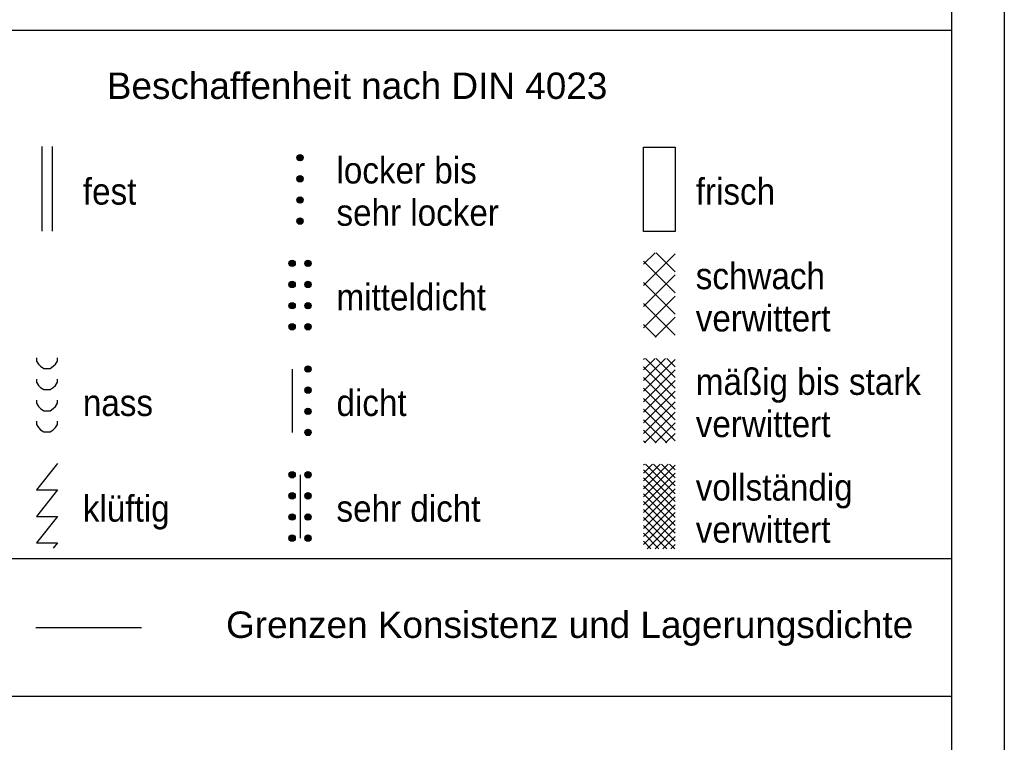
# Paper-space layout 'LEG-GEO DIN-A4' of a CAD drawing. Header units: metres. Extents: x 0 to 210, y 0 to 297.
# Tile 5 of 7: x 117 to 210, y 151 to 220. Entities that reach past the tile are written whole.
import ezdxf
from ezdxf.enums import TextEntityAlignment as Align

# ---------------------------------------------------------------- set-up
doc = ezdxf.new("R2010")
doc.units = ezdxf.units.M
for name, color, linetype in [('BG_GT_LAGERUNG', 74, 'Continuous'), ('BG_GT_SCH_ALLE', 249, 'Continuous'), ('ZZ_LAYOUT', 2, 'Continuous'), ('ZZ_LEGENDE', 1, 'Continuous')]:
    doc.layers.add(name, color=color, linetype=linetype)
doc.styles.add('ARI025_V', font='arial.ttf', dxfattribs={"height": 2.5})

# ---------------------------------------------------------------- blocks, each defined once
blk = doc.blocks.new('LTV_A4')
at = {"color": 2}
blk.add_line((210, 297), (210, 0), dxfattribs=at)
at = {"color": 5}
blk.add_line((205, 292), (205, 5), dxfattribs=at)
blk = doc.blocks.new('11330_LEG-QS')
at = {"layer": 'BG_GT_SCH_ALLE'}
h = blk.add_hatch(dxfattribs=at)
h.set_pattern_fill('00141_PGSL_SCHWACH_VERWITTERT', color=256, scale=10, style=0, pattern_type=2)
h.set_pattern_definition([(135, (1, 99.8467), (-1, -1), []), (45, (2, 96.8467), (-1, 1), [])])
h.paths.add_polyline_path([(-29.146, -102.208), (-26.146, -102.208), (-26.146, -94.208), (-29.146, -94.208)])
h = blk.add_hatch(dxfattribs=at)
h.set_pattern_fill('00141_PGSL_MAESSIG_VERWITTERT', color=256, scale=10, style=0, pattern_type=2)
h.set_pattern_definition([(45, (2, 97.8467), (-1, 1), []), (45, (2, 96.8467), (-1, 1), []), (135, (1, 99.8467), (-1, -1), []), (135, (2, 99.8467), (-1, -1), []), (135, (1, 98.8467), (-1, -1), []), (45, (3, 96.8467), (-1, 1), [])])
h.paths.add_polyline_path([(-26.146, -104.208), (-29.146, -104.208), (-29.146, -112.208), (-26.146, -112.208)])
h = blk.add_hatch(dxfattribs=at)
h.set_pattern_fill('00141_PGSL_MAESSIG_VERWITTERT', color=256, scale=7.5, style=0, pattern_type=2)
h.set_pattern_definition([(45, (2, 97.5967), (-0.75, 0.75), []), (45, (2, 96.8467), (-0.75, 0.75), []), (135, (1.25, 99.0967), (-0.75, -0.75), []), (135, (2, 99.0967), (-0.75, -0.75), []), (135, (1.25, 98.3467), (-0.75, -0.75), []), (45, (2.75, 96.8467), (-0.75, 0.75), [])])
h.paths.add_polyline_path([(-26.146, -114.208), (-29.146, -114.208), (-29.146, -122.208), (-26.146, -122.208)])
at = {"layer": 'BG_GT_LAGERUNG', "ltscale": 0.1}
blk.add_line((-86.656, -129.653), (-76.656, -129.653), dxfattribs=at)
at = {"layer": 'BG_GT_SCH_ALLE', "linetype": 'Continuous'}
for p, q in [((-86.1, -84.153), (-86.1, -92.153)), ((-85.1, -84.153), (-85.1, -92.153)), ((-61.946, -85.208), (-61.346, -85.208)), ((-61.942, -85.158), (-61.35, -85.158)), ((-61.942, -85.258), (-61.35, -85.258)), ((-61.929, -85.108), (-61.363, -85.108)), ((-61.929, -85.308), (-61.363, -85.308)), ((-61.906, -85.058), (-61.386, -85.058)), ((-61.906, -85.358), (-61.386, -85.358)), ((-61.869, -85.008), (-61.422, -85.008)), ((-61.869, -85.408), (-61.422, -85.408)), ((-61.812, -84.958), (-61.48, -84.958)), ((-61.812, -85.458), (-61.48, -85.458)), ((-61.946, -87.208), (-61.346, -87.208)), ((-61.942, -87.158), (-61.35, -87.158)), ((-61.942, -87.258), (-61.35, -87.258)), ((-61.929, -87.108), (-61.363, -87.108)), ((-61.929, -87.308), (-61.363, -87.308)), ((-61.906, -87.058), (-61.386, -87.058)), ((-61.906, -87.358), (-61.386, -87.358)), ((-61.869, -87.008), (-61.422, -87.008)), ((-61.869, -87.408), (-61.422, -87.408)), ((-61.812, -86.958), (-61.48, -86.958)), ((-61.812, -87.458), (-61.48, -87.458)), ((-61.946, -89.208), (-61.346, -89.208)), ((-61.942, -89.158), (-61.35, -89.158)), ((-61.942, -89.258), (-61.35, -89.258)), ((-61.929, -89.108), (-61.363, -89.108)), ((-61.929, -89.308), (-61.363, -89.308)), ((-61.906, -89.058), (-61.386, -89.058)), ((-61.906, -89.358), (-61.386, -89.358)), ((-61.869, -89.008), (-61.422, -89.008)), ((-61.869, -89.408), (-61.422, -89.408)), ((-61.812, -88.958), (-61.48, -88.958)), ((-61.812, -89.458), (-61.48, -89.458)), ((-61.946, -91.208), (-61.346, -91.208)), ((-61.942, -91.158), (-61.35, -91.158)), ((-61.942, -91.258), (-61.35, -91.258)), ((-61.929, -91.108), (-61.363, -91.108)), ((-61.929, -91.308), (-61.363, -91.308)), ((-61.906, -91.058), (-61.386, -91.058)), ((-61.869, -91.008), (-61.422, -91.008)), ((-61.812, -90.958), (-61.48, -90.958)), ((-61.906, -91.358), (-61.386, -91.358)), ((-61.869, -91.408), (-61.422, -91.408)), ((-61.812, -91.458), (-61.48, -91.458)), ((-62.619, -95.008), (-62.172, -95.008)), ((-62.562, -94.958), (-62.23, -94.958)), ((-61.119, -95.008), (-60.672, -95.008)), ((-61.062, -94.958), (-60.73, -94.958)), ((-62.696, -95.208), (-62.096, -95.208)), ((-62.692, -95.158), (-62.1, -95.158)), ((-62.692, -95.258), (-62.1, -95.258)), ((-62.679, -95.108), (-62.113, -95.108)), ((-62.679, -95.308), (-62.113, -95.308)), ((-62.656, -95.058), (-62.136, -95.058)), ((-62.656, -95.358), (-62.136, -95.358)), ((-62.619, -95.408), (-62.172, -95.408)), ((-62.562, -95.458), (-62.23, -95.458)), ((-61.196, -95.208), (-60.596, -95.208)), ((-61.192, -95.158), (-60.6, -95.158)), ((-61.192, -95.258), (-60.6, -95.258)), ((-61.179, -95.108), (-60.613, -95.108)), ((-61.179, -95.308), (-60.613, -95.308)), ((-61.156, -95.058), (-60.636, -95.058)), ((-61.156, -95.358), (-60.636, -95.358)), ((-61.119, -95.408), (-60.672, -95.408)), ((-61.062, -95.458), (-60.73, -95.458)), ((-62.696, -97.208), (-62.096, -97.208)), ((-62.692, -97.158), (-62.1, -97.158)), ((-62.692, -97.258), (-62.1, -97.258)), ((-62.679, -97.108), (-62.113, -97.108)), ((-62.679, -97.308), (-62.113, -97.308)), ((-62.656, -97.058), (-62.136, -97.058)), ((-62.656, -97.358), (-62.136, -97.358)), ((-62.619, -97.008), (-62.172, -97.008)), ((-62.619, -97.408), (-62.172, -97.408)), ((-62.562, -96.958), (-62.23, -96.958)), ((-62.562, -97.458), (-62.23, -97.458)), ((-61.196, -97.208), (-60.596, -97.208)), ((-61.192, -97.158), (-60.6, -97.158)), ((-61.192, -97.258), (-60.6, -97.258)), ((-61.179, -97.108), (-60.613, -97.108)), ((-61.179, -97.308), (-60.613, -97.308)), ((-61.156, -97.058), (-60.636, -97.058)), ((-61.156, -97.358), (-60.636, -97.358)), ((-61.119, -97.008), (-60.672, -97.008)), ((-61.119, -97.408), (-60.672, -97.408)), ((-61.062, -96.958), (-60.73, -96.958)), ((-61.062, -97.458), (-60.73, -97.458)), ((-62.696, -99.208), (-62.096, -99.208)), ((-62.692, -99.158), (-62.1, -99.158)), ((-62.692, -99.258), (-62.1, -99.258)), ((-62.679, -99.108), (-62.113, -99.108)), ((-62.679, -99.308), (-62.113, -99.308)), ((-62.656, -99.058), (-62.136, -99.058)), ((-62.656, -99.358), (-62.136, -99.358)), ((-62.619, -99.008), (-62.172, -99.008)), ((-62.619, -99.408), (-62.172, -99.408)), ((-62.562, -98.958), (-62.23, -98.958)), ((-62.562, -99.458), (-62.23, -99.458)), ((-61.196, -99.208), (-60.596, -99.208)), ((-61.192, -99.158), (-60.6, -99.158)), ((-61.192, -99.258), (-60.6, -99.258)), ((-61.179, -99.108), (-60.613, -99.108)), ((-61.179, -99.308), (-60.613, -99.308)), ((-61.156, -99.058), (-60.636, -99.058)), ((-61.156, -99.358), (-60.636, -99.358)), ((-61.119, -99.008), (-60.672, -99.008)), ((-61.119, -99.408), (-60.672, -99.408)), ((-61.062, -98.958), (-60.73, -98.958)), ((-61.062, -99.458), (-60.73, -99.458)), ((-62.696, -101.208), (-62.096, -101.208)), ((-62.692, -101.158), (-62.1, -101.158)), ((-62.692, -101.258), (-62.1, -101.258)), ((-62.679, -101.108), (-62.113, -101.108)), ((-62.679, -101.308), (-62.113, -101.308)), ((-62.656, -101.058), (-62.136, -101.058)), ((-62.656, -101.358), (-62.136, -101.358)), ((-62.619, -101.008), (-62.172, -101.008)), ((-62.619, -101.408), (-62.172, -101.408)), ((-62.562, -100.958), (-62.23, -100.958)), ((-62.562, -101.458), (-62.23, -101.458)), ((-61.196, -101.208), (-60.596, -101.208)), ((-61.192, -101.158), (-60.6, -101.158)), ((-61.192, -101.258), (-60.6, -101.258)), ((-61.179, -101.108), (-60.613, -101.108)), ((-61.179, -101.308), (-60.613, -101.308)), ((-61.156, -101.058), (-60.636, -101.058)), ((-61.156, -101.358), (-60.636, -101.358)), ((-61.119, -101.008), (-60.672, -101.008)), ((-61.119, -101.408), (-60.672, -101.408)), ((-61.062, -100.958), (-60.73, -100.958)), ((-61.062, -101.458), (-60.73, -101.458)), ((-86.6, -104.153), (-86.6, -104.453)), ((-84.6, -104.453), (-84.6, -104.153)), ((-86.6, -104.453), (-86.4, -104.753)), ((-86.4, -104.753), (-86.2, -104.953)), ((-86.2, -104.953), (-85.9, -105.153)), ((-85.9, -105.153), (-85.6, -105.153)), ((-85.6, -105.153), (-85.3, -105.153)), ((-85.3, -105.153), (-85, -104.953)), ((-85, -104.953), (-84.8, -104.753)), ((-84.8, -104.753), (-84.6, -104.453)), ((-61.196, -105.208), (-60.596, -105.208)), ((-61.192, -105.158), (-60.6, -105.158)), ((-61.192, -105.258), (-60.6, -105.258)), ((-61.179, -105.108), (-60.613, -105.108)), ((-61.156, -105.058), (-60.636, -105.058)), ((-61.119, -105.008), (-60.672, -105.008)), ((-61.062, -104.958), (-60.73, -104.958)), ((-86.6, -106.153), (-86.6, -106.453)), ((-84.6, -106.453), (-84.6, -106.153)), ((-61.179, -105.308), (-60.613, -105.308)), ((-61.156, -105.358), (-60.636, -105.358)), ((-61.119, -105.408), (-60.672, -105.408)), ((-61.062, -105.458), (-60.73, -105.458)), ((-86.6, -106.453), (-86.4, -106.753)), ((-86.4, -106.753), (-86.2, -106.953)), ((-86.2, -106.953), (-85.9, -107.153)), ((-85.9, -107.153), (-85.6, -107.153)), ((-85.6, -107.153), (-85.3, -107.153)), ((-85.3, -107.153), (-85, -106.953)), ((-85, -106.953), (-84.8, -106.753)), ((-84.8, -106.753), (-84.6, -106.453)), ((-61.179, -107.108), (-60.613, -107.108)), ((-61.156, -107.058), (-60.636, -107.058)), ((-61.119, -107.008), (-60.672, -107.008)), ((-61.062, -106.958), (-60.73, -106.958)), ((-61.196, -107.208), (-60.596, -107.208)), ((-61.192, -107.158), (-60.6, -107.158)), ((-61.192, -107.258), (-60.6, -107.258)), ((-61.179, -107.308), (-60.613, -107.308)), ((-61.156, -107.358), (-60.636, -107.358)), ((-61.119, -107.408), (-60.672, -107.408)), ((-61.062, -107.458), (-60.73, -107.458)), ((-86.6, -108.153), (-86.6, -108.453)), ((-86.6, -108.453), (-86.4, -108.753)), ((-86.4, -108.753), (-86.2, -108.953)), ((-86.2, -108.953), (-85.9, -109.153)), ((-85.3, -109.153), (-85, -108.953)), ((-85, -108.953), (-84.8, -108.753)), ((-84.8, -108.753), (-84.6, -108.453)), ((-84.6, -108.453), (-84.6, -108.153)), ((-61.119, -109.008), (-60.672, -109.008)), ((-61.062, -108.958), (-60.73, -108.958)), ((-85.9, -109.153), (-85.6, -109.153)), ((-85.6, -109.153), (-85.3, -109.153)), ((-61.196, -109.208), (-60.596, -109.208)), ((-61.192, -109.158), (-60.6, -109.158)), ((-61.192, -109.258), (-60.6, -109.258)), ((-61.179, -109.108), (-60.613, -109.108)), ((-61.179, -109.308), (-60.613, -109.308)), ((-61.156, -109.058), (-60.636, -109.058)), ((-61.156, -109.358), (-60.636, -109.358)), ((-61.119, -109.408), (-60.672, -109.408)), ((-61.062, -109.458), (-60.73, -109.458)), ((-86.6, -110.153), (-86.6, -110.453)), ((-86.6, -110.453), (-86.4, -110.753)), ((-86.4, -110.753), (-86.2, -110.953)), ((-85, -110.953), (-84.8, -110.753)), ((-84.8, -110.753), (-84.6, -110.453)), ((-84.6, -110.453), (-84.6, -110.153)), ((-86.2, -110.953), (-85.9, -111.153)), ((-85.9, -111.153), (-85.6, -111.153)), ((-85.6, -111.153), (-85.3, -111.153)), ((-85.3, -111.153), (-85, -110.953)), ((-61.196, -111.208), (-60.596, -111.208)), ((-61.192, -111.158), (-60.6, -111.158)), ((-61.192, -111.258), (-60.6, -111.258)), ((-61.179, -111.108), (-60.613, -111.108)), ((-61.179, -111.308), (-60.613, -111.308)), ((-61.156, -111.058), (-60.636, -111.058)), ((-61.156, -111.358), (-60.636, -111.358)), ((-61.119, -111.008), (-60.672, -111.008)), ((-61.119, -111.408), (-60.672, -111.408)), ((-61.062, -110.958), (-60.73, -110.958)), ((-61.062, -111.458), (-60.73, -111.458)), ((-84.6, -114.153), (-86.6, -116.653)), ((-62.696, -115.208), (-62.096, -115.208)), ((-62.692, -115.158), (-62.1, -115.158)), ((-62.692, -115.258), (-62.1, -115.258)), ((-62.679, -115.108), (-62.113, -115.108)), ((-62.679, -115.308), (-62.113, -115.308)), ((-62.656, -115.058), (-62.136, -115.058)), ((-62.656, -115.358), (-62.136, -115.358)), ((-62.619, -115.008), (-62.172, -115.008)), ((-62.619, -115.408), (-62.172, -115.408)), ((-62.562, -114.958), (-62.23, -114.958)), ((-62.562, -115.458), (-62.23, -115.458)), ((-61.196, -115.208), (-60.596, -115.208)), ((-61.192, -115.158), (-60.6, -115.158)), ((-61.192, -115.258), (-60.6, -115.258)), ((-61.179, -115.108), (-60.613, -115.108)), ((-61.179, -115.308), (-60.613, -115.308)), ((-61.156, -115.058), (-60.636, -115.058)), ((-61.156, -115.358), (-60.636, -115.358)), ((-61.119, -115.008), (-60.672, -115.008)), ((-61.119, -115.408), (-60.672, -115.408)), ((-61.062, -114.958), (-60.73, -114.958)), ((-61.062, -115.458), (-60.73, -115.458)), ((-84.6, -116.653), (-86.6, -119.153)), ((-86.6, -116.653), (-84.6, -116.653)), ((-62.696, -117.208), (-62.096, -117.208)), ((-62.692, -117.158), (-62.1, -117.158)), ((-62.692, -117.258), (-62.1, -117.258)), ((-62.679, -117.108), (-62.113, -117.108)), ((-62.679, -117.308), (-62.113, -117.308)), ((-62.656, -117.058), (-62.136, -117.058)), ((-62.656, -117.358), (-62.136, -117.358)), ((-62.619, -117.008), (-62.172, -117.008)), ((-62.562, -116.958), (-62.23, -116.958)), ((-61.196, -117.208), (-60.596, -117.208)), ((-61.192, -117.158), (-60.6, -117.158)), ((-61.192, -117.258), (-60.6, -117.258)), ((-61.179, -117.108), (-60.613, -117.108)), ((-61.179, -117.308), (-60.613, -117.308)), ((-61.156, -117.058), (-60.636, -117.058)), ((-61.156, -117.358), (-60.636, -117.358)), ((-61.119, -117.008), (-60.672, -117.008)), ((-61.062, -116.958), (-60.73, -116.958)), ((-62.619, -117.408), (-62.172, -117.408)), ((-62.562, -117.458), (-62.23, -117.458)), ((-61.119, -117.408), (-60.672, -117.408)), ((-61.062, -117.458), (-60.73, -117.458)), ((-84.6, -119.153), (-86.6, -121.653)), ((-86.6, -119.153), (-84.6, -119.153)), ((-62.696, -119.208), (-62.096, -119.208)), ((-62.692, -119.158), (-62.1, -119.158)), ((-62.692, -119.258), (-62.1, -119.258)), ((-62.679, -119.108), (-62.113, -119.108)), ((-62.656, -119.058), (-62.136, -119.058)), ((-62.619, -119.008), (-62.172, -119.008)), ((-62.562, -118.958), (-62.23, -118.958)), ((-61.196, -119.208), (-60.596, -119.208)), ((-61.192, -119.158), (-60.6, -119.158)), ((-61.192, -119.258), (-60.6, -119.258)), ((-61.179, -119.108), (-60.613, -119.108)), ((-61.156, -119.058), (-60.636, -119.058)), ((-61.119, -119.008), (-60.672, -119.008)), ((-61.062, -118.958), (-60.73, -118.958)), ((-62.679, -119.308), (-62.113, -119.308)), ((-62.656, -119.358), (-62.136, -119.358)), ((-62.619, -119.408), (-62.172, -119.408)), ((-62.562, -119.458), (-62.23, -119.458)), ((-61.179, -119.308), (-60.613, -119.308)), ((-61.156, -119.358), (-60.636, -119.358)), ((-61.119, -119.408), (-60.672, -119.408)), ((-61.062, -119.458), (-60.73, -119.458)), ((-62.679, -121.108), (-62.113, -121.108)), ((-62.656, -121.058), (-62.136, -121.058)), ((-62.619, -121.008), (-62.172, -121.008)), ((-62.562, -120.958), (-62.23, -120.958)), ((-61.179, -121.108), (-60.613, -121.108)), ((-61.156, -121.058), (-60.636, -121.058)), ((-61.119, -121.008), (-60.672, -121.008)), ((-61.062, -120.958), (-60.73, -120.958)), ((-86.6, -121.653), (-84.6, -121.653)), ((-84.6, -121.653), (-85, -122.153)), ((-62.696, -121.208), (-62.096, -121.208)), ((-62.692, -121.158), (-62.1, -121.158)), ((-62.692, -121.258), (-62.1, -121.258)), ((-62.679, -121.308), (-62.113, -121.308)), ((-62.656, -121.358), (-62.136, -121.358)), ((-62.619, -121.408), (-62.172, -121.408)), ((-62.562, -121.458), (-62.23, -121.458)), ((-61.196, -121.208), (-60.596, -121.208)), ((-61.192, -121.158), (-60.6, -121.158)), ((-61.192, -121.258), (-60.6, -121.258)), ((-61.179, -121.308), (-60.613, -121.308)), ((-61.156, -121.358), (-60.636, -121.358)), ((-61.119, -121.408), (-60.672, -121.408)), ((-61.062, -121.458), (-60.73, -121.458))]:
    blk.add_line(p, q, dxfattribs=at)
at = {"layer": 'BG_GT_SCH_ALLE'}
for p, q in [((-29.146, -84.208), (-26.146, -84.208)), ((-29.146, -92.208), (-29.146, -84.208)), ((-26.146, -84.208), (-26.146, -92.208)), ((-26.146, -92.208), (-29.146, -92.208)), ((-62.396, -105.208), (-62.396, -111.208)), ((-61.646, -115.208), (-61.646, -121.208))]:
    blk.add_line(p, q, dxfattribs=at)
at = {"layer": 'BG_GT_SCH_ALLE', "linetype": 'Continuous'}
for centre in [(-61.646, -85.208), (-61.646, -87.208), (-61.646, -89.208), (-61.646, -91.208), (-62.396, -95.208), (-60.896, -95.208), (-62.396, -97.208), (-60.896, -97.208), (-62.396, -99.208), (-60.896, -99.208), (-62.396, -101.208), (-60.896, -101.208), (-60.896, -105.208), (-60.896, -107.208), (-60.896, -109.208), (-60.896, -111.208), (-62.396, -115.208), (-60.896, -115.208), (-62.396, -117.208), (-60.896, -117.208), (-62.396, -119.208), (-60.896, -119.208), (-62.396, -121.208), (-60.896, -121.208)]:
    blk.add_circle(centre, 0.3, dxfattribs=at)
at = {"layer": 'ZZ_LEGENDE', "linetype": 'Continuous'}
for p, q in [((-185, -73.153), (0, -73.153)), ((-185, -123.153), (0, -123.153)), ((-185, -136.153), (0, -136.153))]:
    blk.add_line(p, q, dxfattribs=at)
at = {"layer": 'ZZ_LEGENDE', "style": 'ARI025_V'}
blk.add_text('Beschaffenheit nach DIN 4023', height=2.5, dxfattribs=at).set_placement((-56.25, -79.653), align=Align.CENTER)
at = {"layer": 'ZZ_LEGENDE', "style": 'ARI025_V', "width": 0.9}
for s, p in [('locker bis', (-58.2, -87.653)), ('fest', (-82.2, -89.653)), ('frisch', (-24.2, -89.653)), ('sehr locker', (-58.2, -91.653)), ('schwach', (-24.2, -97.653)), ('mitteldicht', (-58.2, -99.653)), ('verwittert', (-24.2, -101.653)), ('mäßig bis stark', (-24.2, -107.653)), ('dicht', (-58.2, -109.653)), ('nass', (-82.2, -109.653)), ('verwittert', (-24.2, -111.653)), ('vollständig', (-24.2, -117.653)), ('klüftig', (-82.2, -119.653)), ('sehr dicht', (-58.2, -119.653)), ('verwittert', (-24.2, -121.653))]:
    blk.add_text(s, height=2.5, dxfattribs=at).set_placement(p)
at = {"layer": 'ZZ_LEGENDE', "style": 'ARI025_V'}
blk.add_text('Grenzen Konsistenz und Lagerungsdichte ', height=2.5, dxfattribs=at).set_placement((-68.65, -130.653))

psp = doc.layouts.new('LEG-GEO DIN-A4')

# ---------------------------------------------------------------- block references
at = {"layer": 'ZZ_LAYOUT'}
psp.add_blockref('LTV_A4', (0, 0), dxfattribs=at)
at = {"layer": 'ZZ_LEGENDE'}
psp.add_blockref('11330_LEG-QS', (205, 292), dxfattribs=at)

doc.saveas('drawing.dxf')
